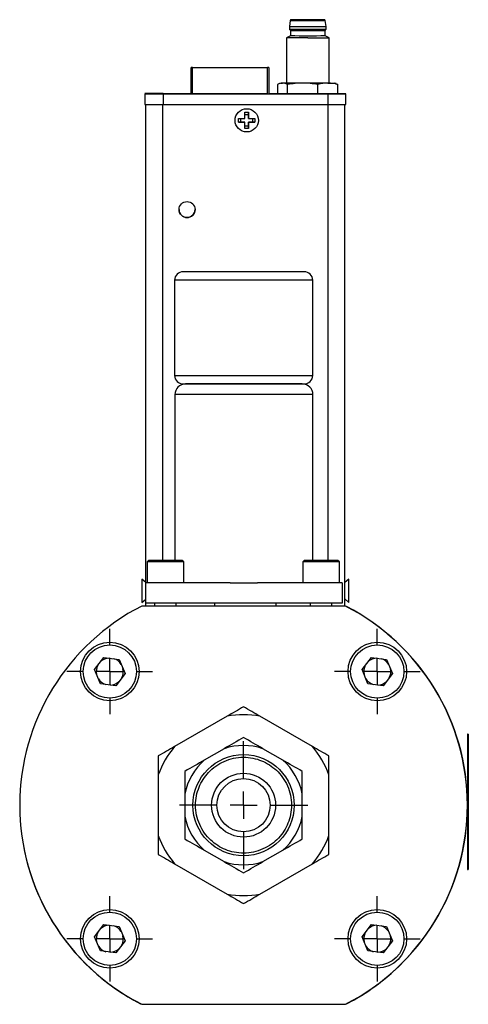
# Model space of a CAD drawing. Header units: inches. Extents: x 7 to 41.4, y 5.3 to 27.
# Tile 9 of 13: x 26.8 to 30.1, y 13.6 to 20.8. Entities that reach past the tile are written whole.
import ezdxf

# ---------------------------------------------------------------- set-up
doc = ezdxf.new("R2010")
doc.units = ezdxf.units.IN
doc.header["$LTSCALE"] = 4
doc.header["$MEASUREMENT"] = 0
doc.layers.add('1', color=7, linetype='Continuous')

# ---------------------------------------------------------------- blocks, each defined once
blk = doc.blocks.new('SW_CENTERMARKSYMBOL_13')
at = {"layer": '1', "color": 0}
for p, q in [((0, 0.2), (0, 0.2969)), ((0, 0), (0, 0.1)), ((-0.2, 0), (-0.2969, 0)), ((0, 0), (-0.1, 0)), ((0, 0), (0, -0.1)), ((0, 0), (0.1, 0)), ((0.2, 0), (0.2969, 0)), ((0, -0.2), (0, -0.2969))]:
    blk.add_line(p, q, dxfattribs=at)
blk = doc.blocks.new('SW_CENTERMARKSYMBOL_14')
at = {"layer": '1', "color": 0}
for p, q in [((0, 0.2), (0, 0.474)), ((0, 0), (0, 0.1)), ((-0.2, 0), (-0.474, 0)), ((0, 0), (-0.1, 0)), ((0, 0), (0, -0.1)), ((0, 0), (0.1, 0)), ((0.2, 0), (0.474, 0)), ((0, -0.2), (0, -0.474))]:
    blk.add_line(p, q, dxfattribs=at)
blk = doc.blocks.new('SW_CENTERMARKSYMBOL_15')
at = {"layer": '1', "color": 0}
for p, q in [((0, 0.2), (0, 0.3165)), ((0, 0), (0, 0.1)), ((-0.2, 0), (-0.3165, 0)), ((0, 0), (-0.1, 0)), ((0, 0), (0, -0.1)), ((0, 0), (0.1, 0)), ((0.2, 0), (0.3165, 0)), ((0, -0.2), (0, -0.3165))]:
    blk.add_line(p, q, dxfattribs=at)
blk = doc.blocks.new('SW_CENTERMARKSYMBOL_16')
at = {"layer": '1', "color": 0}
for p, q in [((0, 0.2), (0, 0.3165)), ((0, 0), (0, 0.1)), ((-0.2, 0), (-0.3165, 0)), ((0, 0), (-0.1, 0)), ((0, 0), (0, -0.1)), ((0, 0), (0.1, 0)), ((0.2, 0), (0.3165, 0)), ((0, -0.2), (0, -0.3165))]:
    blk.add_line(p, q, dxfattribs=at)
blk = doc.blocks.new('SW_CENTERMARKSYMBOL_17')
at = {"layer": '1', "color": 0}
for p, q in [((0, 0.2), (0, 0.3165)), ((0, 0), (0, 0.1)), ((-0.2, 0), (-0.3165, 0)), ((0, 0), (-0.1, 0)), ((0, 0), (0, -0.1)), ((0, 0), (0.1, 0)), ((0.2, 0), (0.3165, 0)), ((0, -0.2), (0, -0.3165))]:
    blk.add_line(p, q, dxfattribs=at)
blk = doc.blocks.new('SW_CENTERMARKSYMBOL_18')
at = {"layer": '1', "color": 0}
for p, q in [((0, 0.2), (0, 0.3165)), ((0, 0), (0, 0.1)), ((-0.2, 0), (-0.3165, 0)), ((0, 0), (-0.1, 0)), ((0, 0), (0, -0.1)), ((0, 0), (0.1, 0)), ((0.2, 0), (0.3165, 0)), ((0, -0.2), (0, -0.3165))]:
    blk.add_line(p, q, dxfattribs=at)
blk = doc.blocks.new('SW_CENTERMARKSYMBOL_19')
at = {"layer": '1', "color": 0}
for p, q in [((0, 0.2), (0, 0.2969)), ((0, 0), (0, 0.1)), ((-0.2, 0), (-0.2969, 0)), ((0, 0), (-0.1, 0)), ((0, 0), (0, -0.1)), ((0, 0), (0.1, 0)), ((0.2, 0), (0.2969, 0)), ((0, -0.2), (0, -0.2969))]:
    blk.add_line(p, q, dxfattribs=at)
blk = doc.blocks.new('SW_CENTERMARKSYMBOL_20')
at = {"layer": '1', "color": 0}
for p, q in [((0, 0.2), (0, 0.2969)), ((0, 0), (0, 0.1)), ((-0.2, 0), (-0.2969, 0)), ((0, 0), (-0.1, 0)), ((0, 0), (0, -0.1)), ((0, 0), (0.1, 0)), ((0.2, 0), (0.2969, 0)), ((0, -0.2), (0, -0.2969))]:
    blk.add_line(p, q, dxfattribs=at)
blk = doc.blocks.new('SW_CENTERMARKSYMBOL_21')
at = {"layer": '1', "color": 0}
for p, q in [((0, 0.2), (0, 0.2969)), ((0, 0), (0, 0.1)), ((-0.2, 0), (-0.2969, 0)), ((0, 0), (-0.1, 0)), ((0, 0), (0, -0.1)), ((0, 0), (0.1, 0)), ((0.2, 0), (0.2969, 0)), ((0, -0.2), (0, -0.2969))]:
    blk.add_line(p, q, dxfattribs=at)

msp = doc.modelspace()

# ---------------------------------------------------------------- linework, layer by layer
at = {"color": 7, "linetype": 'Continuous', "lineweight": 25}
for p, q in [((28.7965, 20.8346), (28.7894, 20.7924)), ((29.0611, 20.7924), (29.054, 20.8346)), ((28.7894, 20.7924), (28.7894, 20.7727)), ((28.7894, 20.7727), (28.7973, 20.7629)), ((28.7973, 20.7629), (28.7973, 20.7235)), ((29.0532, 20.7629), (29.0611, 20.7727)), ((29.0532, 20.7235), (29.0532, 20.7629)), ((29.0611, 20.7727), (29.0611, 20.7924)), ((28.7973, 20.7235), (28.7678, 20.7064)), ((28.7678, 20.7064), (28.7678, 20.3731)), ((28.9252, 20.7064), (29.0827, 20.7064)), ((29.0827, 20.7064), (29.0532, 20.7235)), ((29.0827, 20.3731), (29.0827, 20.7064)), ((28.064, 20.2942), (28.064, 20.4883)), ((28.074, 20.4883), (28.6271, 20.4883)), ((28.6371, 20.4883), (28.6371, 20.2942)), ((28.7021, 20.362), (28.7021, 20.2944)), ((28.7284, 20.3731), (28.7161, 20.3686)), ((28.7764, 20.2943), (28.7764, 20.362)), ((28.9996, 20.2943), (28.9996, 20.362)), ((29.1343, 20.3687), (29.1221, 20.3731)), ((29.1335, 20.3665), (29.1484, 20.362)), ((29.1484, 20.2943), (29.1484, 20.362)), ((27.7225, 20.2946), (27.7225, 20.2941)), ((27.7225, 20.2941), (27.7225, 20.2154)), ((27.8088, 20.2942), (27.8959, 20.2942)), ((27.8088, 20.2942), (27.8088, 20.2942)), ((27.8959, 20.2942), (27.8088, 20.2942)), ((27.8088, 20.2942), (27.8956, 20.2942)), ((27.8088, 20.2942), (27.8088, 20.2942)), ((27.8088, 20.2941), (27.8341, 20.2941)), ((27.8955, 20.2942), (27.8088, 20.2941)), ((27.8088, 20.2942), (27.8955, 20.2942)), ((27.8088, 20.2942), (27.8088, 20.2942)), ((27.8341, 20.2942), (27.8088, 20.2942)), ((27.8088, 20.2942), (27.8088, 20.2942)), ((27.8088, 20.2941), (27.8088, 20.2941)), ((27.809, 20.2941), (27.809, 20.2941)), ((27.8542, 20.2941), (27.809, 20.2941)), ((27.809, 20.2941), (27.8175, 20.2941)), ((27.8161, 20.2941), (27.8161, 20.2941)), ((27.8172, 20.2942), (27.8872, 20.2942)), ((27.8172, 20.2942), (27.8172, 20.2942)), ((27.8175, 20.2941), (27.8175, 20.2941)), ((27.824, 20.2941), (27.824, 20.2941)), ((27.8291, 20.2942), (27.8291, 20.2942)), ((27.8293, 20.2941), (27.8293, 20.2941)), ((27.8341, 20.2941), (27.8341, 20.2942)), ((27.8341, 20.2941), (27.8341, 20.2941)), ((27.8428, 20.2942), (27.8878, 20.2942)), ((27.8878, 20.2942), (27.8428, 20.2941)), ((27.8428, 20.2941), (27.8428, 20.2942)), ((27.8428, 20.2941), (27.8428, 20.2941)), ((27.8456, 20.2941), (27.8542, 20.2941)), ((27.8456, 20.2941), (27.8456, 20.2941)), ((27.8456, 20.2941), (27.8456, 20.2941)), ((27.8538, 20.2945), (27.9406, 20.2945)), ((27.8538, 20.2945), (27.8538, 20.2945)), ((27.8538, 20.2945), (27.8538, 20.2945)), ((27.9344, 20.2946), (27.854, 20.2946)), ((27.854, 20.2946), (27.9344, 20.2946)), ((27.854, 20.2946), (27.854, 20.2946)), ((27.9344, 20.2946), (27.854, 20.2946)), ((27.854, 20.2946), (27.9344, 20.2946)), ((27.854, 20.2946), (27.854, 20.2946)), ((27.9403, 20.2946), (27.854, 20.2946)), ((27.854, 20.2946), (27.9403, 20.2946)), ((27.854, 20.2946), (27.854, 20.2946)), ((27.8542, 20.2941), (27.8542, 20.2941)), ((28.064, 20.2946), (27.8563, 20.2946)), ((27.8563, 20.2941), (29.0729, 20.2941)), ((27.8563, 20.2941), (27.8563, 20.2154)), ((27.8603, 20.2965), (27.8603, 20.2946)), ((27.9322, 20.2945), (27.8622, 20.2945)), ((27.8622, 20.2945), (27.8622, 20.2945)), ((27.8675, 20.2946), (27.9403, 20.2946)), ((27.9403, 20.2946), (27.8675, 20.2946)), ((27.8675, 20.2946), (27.8675, 20.2946)), ((27.871, 20.2941), (27.8763, 20.2941)), ((27.871, 20.2941), (27.871, 20.2941)), ((27.874, 20.2945), (27.874, 20.2945)), ((27.8753, 20.2942), (27.8753, 20.2942)), ((27.8763, 20.2941), (27.8763, 20.2941)), ((27.8872, 20.2942), (27.8872, 20.2942)), ((27.8872, 20.2942), (27.8872, 20.2942)), ((27.8878, 20.2942), (27.8878, 20.2942)), ((27.8955, 20.2942), (27.8955, 20.2942)), ((27.8956, 20.2942), (27.8956, 20.2942)), ((27.8956, 20.2942), (27.8956, 20.2942)), ((27.8959, 20.2942), (27.8959, 20.2942)), ((27.8971, 20.2943), (27.8971, 20.2943)), ((27.9074, 20.2943), (27.8971, 20.2943)), ((27.8973, 20.2945), (27.9651, 20.2945)), ((27.8973, 20.2944), (27.8973, 20.2945)), ((27.9843, 20.2944), (27.8973, 20.2944)), ((27.9074, 20.2943), (27.9074, 20.2943)), ((27.9203, 20.2945), (27.9203, 20.2945)), ((27.9322, 20.2945), (27.9322, 20.2945)), ((27.9341, 20.2946), (27.9341, 20.2965)), ((27.9344, 20.2946), (27.9344, 20.2946)), ((27.9344, 20.2946), (27.9344, 20.2946)), ((27.9403, 20.2946), (27.9403, 20.2946)), ((27.9403, 20.2946), (27.9403, 20.2946)), ((27.9406, 20.2945), (27.9406, 20.2945)), ((27.9406, 20.2945), (27.9406, 20.2945)), ((27.9522, 20.2945), (27.9625, 20.2945)), ((27.9579, 20.2943), (27.9591, 20.2943)), ((27.9651, 20.2944), (27.9651, 20.2945)), ((27.968, 20.2942), (27.968, 20.2941)), ((27.9753, 20.2942), (27.9753, 20.2963)), ((27.9843, 20.2945), (27.9843, 20.2944)), ((28.0431, 20.2942), (28.0431, 20.2945)), ((28.0431, 20.2942), (28.0431, 20.2942)), ((28.166, 20.2941), (28.166, 20.2942)), ((28.181, 20.2942), (28.181, 20.2942)), ((28.6299, 20.2942), (28.2123, 20.2942)), ((28.7021, 20.2946), (28.6371, 20.2946)), ((28.6611, 20.2945), (28.6611, 20.2942)), ((28.7764, 20.2943), (28.7021, 20.2944)), ((28.9996, 20.2943), (28.7764, 20.2943)), ((29.1484, 20.2943), (28.9996, 20.2943)), ((29.0729, 20.2941), (29.0729, 20.2154)), ((29.2067, 20.2941), (29.2067, 20.2946)), ((29.2067, 20.2154), (29.2067, 20.2941)), ((27.7301, 16.6783), (27.7301, 20.2154)), ((27.8551, 20.2154), (29.0741, 20.2154)), ((27.8563, 20.2154), (29.0729, 20.2154)), ((29.1991, 16.506), (29.1991, 20.2154)), ((28.4145, 20.1108), (28.461, 20.1108)), ((28.4145, 20.0838), (28.4145, 20.1108)), ((28.4318, 20.0838), (28.4318, 20.1108)), ((28.461, 20.1573), (28.488, 20.1572)), ((28.461, 20.1108), (28.461, 20.1573)), ((28.461, 20.1399), (28.488, 20.1399)), ((28.488, 20.1572), (28.488, 20.1107)), ((28.488, 20.1399), (28.488, 20.1572)), ((28.488, 20.1108), (28.488, 20.1399)), ((28.488, 20.1108), (28.488, 20.1107)), ((28.488, 20.1107), (28.5345, 20.1107)), ((28.5171, 20.1107), (28.5171, 20.0837)), ((28.5345, 20.1107), (28.5345, 20.0837)), ((28.461, 20.0838), (28.4145, 20.0838)), ((28.4145, 20.0838), (28.4318, 20.0838)), ((28.4318, 20.0838), (28.461, 20.0838)), ((28.4609, 20.0373), (28.461, 20.0838)), ((28.4879, 20.0546), (28.4609, 20.0546)), ((28.4879, 20.0372), (28.4609, 20.0373)), ((28.461, 20.0838), (28.461, 20.0838)), ((28.4879, 20.0546), (28.488, 20.0838)), ((28.488, 20.0837), (28.4879, 20.0372)), ((28.4879, 20.0372), (28.4879, 20.0546)), ((28.488, 20.0838), (28.5171, 20.0837)), ((28.488, 20.0838), (28.488, 20.0837)), ((28.5345, 20.0837), (28.488, 20.0837)), ((28.5171, 20.0837), (28.5345, 20.0837)), ((28.8997, 18.9783), (28.0047, 18.9783)), ((27.9422, 18.9158), (27.9422, 18.2108)), ((28.9622, 18.2108), (28.9622, 18.9158)), ((28.0047, 18.1483), (28.8997, 18.1483)), ((27.9438, 18.0695), (27.9438, 16.8423)), ((28.9638, 16.8423), (28.9638, 18.0695)), ((27.7488, 16.8423), (27.7388, 16.8323)), ((27.7388, 16.8323), (27.7388, 16.6783)), ((27.8738, 16.8323), (27.7388, 16.8323)), ((27.8738, 16.8423), (27.7488, 16.8423)), ((27.9988, 16.8423), (27.8738, 16.8423)), ((28.0088, 16.8323), (27.8738, 16.8323)), ((28.0088, 16.8323), (27.9988, 16.8423)), ((28.0088, 16.6783), (28.0088, 16.8323)), ((28.8988, 16.8423), (28.8888, 16.8323)), ((28.8888, 16.8323), (28.8888, 16.6783)), ((29.0238, 16.8323), (28.8888, 16.8323)), ((29.0238, 16.8423), (28.8988, 16.8423)), ((29.1488, 16.8423), (29.0238, 16.8423)), ((29.1588, 16.8323), (29.0238, 16.8323)), ((29.1588, 16.8323), (29.1488, 16.8423)), ((29.1588, 16.6783), (29.1588, 16.8323)), ((27.7301, 16.6796), (27.7001, 16.7051)), ((27.7001, 16.7051), (27.7001, 16.5471)), ((27.7288, 16.5283), (27.7288, 16.6783)), ((28.3533, 16.6783), (27.7288, 16.6783)), ((28.3533, 16.6783), (28.5543, 16.6783)), ((29.1788, 16.6783), (28.5543, 16.6783)), ((29.1788, 16.6783), (29.1788, 16.5283)), ((29.2291, 16.7053), (29.1991, 16.6799)), ((29.2291, 16.7051), (29.1991, 16.6796)), ((29.2291, 16.7051), (29.2291, 16.7053)), ((29.2291, 16.5331), (29.2291, 16.7051)), ((27.7001, 16.5331), (27.7288, 16.5574)), ((27.7001, 16.5471), (27.7001, 16.5331)), ((29.1788, 16.5283), (27.7288, 16.5283)), ((27.7301, 16.506), (27.7301, 16.5283)), ((27.7943, 16.5283), (27.7943, 16.506)), ((27.9532, 16.506), (27.9532, 16.5283)), ((28.2396, 16.506), (28.2396, 16.5283)), ((28.6896, 16.5283), (28.6896, 16.506)), ((28.9443, 16.5283), (28.9443, 16.506)), ((29.1032, 16.506), (29.1032, 16.5283)), ((29.1991, 16.5585), (29.2291, 16.5331)), ((29.2035, 16.506), (27.6987, 16.506)), ((29.2123, 16.502), (29.2112, 16.502)), ((27.3505, 16.0365), (27.4197, 16.1266)), ((27.4197, 16.1266), (27.5324, 16.1116)), ((27.5324, 16.1116), (27.5758, 16.0066)), ((29.3265, 16.0365), (29.3957, 16.1266)), ((29.3957, 16.1266), (29.5084, 16.1116)), ((29.5084, 16.1116), (29.5518, 16.0066)), ((27.3939, 15.9314), (27.3505, 16.0365)), ((29.3699, 15.9314), (29.3265, 16.0365)), ((27.5758, 16.0066), (27.5065, 15.9165)), ((29.5518, 16.0066), (29.4825, 15.9165)), ((27.5065, 15.9165), (27.3939, 15.9314)), ((29.4825, 15.9165), (29.3699, 15.9314)), ((28.3302, 15.6911), (27.9421, 15.467)), ((28.9602, 15.467), (28.572, 15.6911)), ((30.106, 15.5585), (30.106, 14.5585)), ((30.111, 15.5585), (30.106, 15.5585)), ((30.111, 15.5585), (30.111, 14.5585)), ((28.308, 15.451), (28.1611, 15.3662)), ((28.7411, 15.3662), (28.5942, 15.451)), ((30.111, 15.4727), (30.1114, 15.4727)), ((30.1114, 15.4727), (30.1114, 15.3288)), ((30.1114, 15.3288), (30.111, 15.3288)), ((27.8212, 15.2576), (27.8212, 14.8094)), ((29.081, 14.8094), (29.081, 15.2576)), ((28.018, 15.1183), (28.018, 14.9487)), ((28.8842, 14.9487), (28.8842, 15.1183)), ((30.1114, 15.0858), (30.111, 15.0858)), ((30.1114, 14.9435), (30.1114, 15.0858)), ((30.111, 14.9435), (30.1114, 14.9435)), ((30.1114, 14.9435), (30.1114, 14.8012)), ((30.1114, 14.8012), (30.111, 14.8012)), ((28.1611, 14.7009), (28.308, 14.6161)), ((28.5942, 14.6161), (28.7411, 14.7009)), ((27.9421, 14.6001), (28.3302, 14.376)), ((28.572, 14.376), (28.9602, 14.6001)), ((30.106, 14.5585), (30.111, 14.5585)), ((27.3505, 14.0605), (27.4197, 14.1506)), ((27.4197, 14.1506), (27.5324, 14.1356)), ((27.5324, 14.1356), (27.5758, 14.0306)), ((29.3265, 14.0605), (29.3957, 14.1506)), ((29.3957, 14.1506), (29.5084, 14.1356)), ((29.5084, 14.1356), (29.5518, 14.0306)), ((27.3939, 13.9554), (27.3505, 14.0605)), ((29.3699, 13.9554), (29.3265, 14.0605)), ((27.5758, 14.0306), (27.5065, 13.9405)), ((29.5518, 14.0306), (29.4825, 13.9405)), ((27.5065, 13.9405), (27.3939, 13.9554)), ((29.4825, 13.9405), (29.3699, 13.9554)), ((27.6911, 13.564), (27.6931, 13.564)), ((27.6987, 13.5611), (29.2035, 13.5611)), ((29.2091, 13.564), (29.2112, 13.564)), ((29.2112, 13.565), (29.2123, 13.565))]:
    msp.add_line(p, q, dxfattribs=at)
at = {"color": 8, "linetype": 'Continuous', "lineweight": 25}
for p, q in [((28.074, 20.2942), (28.074, 20.4883)), ((28.6271, 20.2942), (28.6271, 20.4883)), ((27.873, 20.2946), (27.873, 20.2946)), ((28.0237, 20.2942), (28.0237, 20.2942)), ((27.8551, 16.8423), (27.8551, 20.2154)), ((29.0741, 20.2154), (29.0741, 16.8423)), ((28.9622, 18.9158), (27.9422, 18.9158)), ((27.9422, 18.2108), (28.9622, 18.2108)), ((28.9638, 18.0695), (27.9438, 18.0695))]:
    msp.add_line(p, q, dxfattribs=at)
at = {"color": 7, "linetype": 'Continuous', "lineweight": 25, "flags": 128}
for points in [[(28.9252, 20.8416), (28.8916, 20.8416), (28.8607, 20.8416), (28.835, 20.8416), (28.8166, 20.8416), (28.807, 20.8416), (28.807, 20.8416), (28.8166, 20.8416), (28.835, 20.8416), (28.8607, 20.8416), (28.8916, 20.8416), (28.9252, 20.8416), (28.9589, 20.8416), (28.9898, 20.8416), (29.0155, 20.8416), (29.0339, 20.8416), (29.0435, 20.8416), (29.0435, 20.8416), (29.0339, 20.8416), (29.0155, 20.8416), (28.9898, 20.8416), (28.9589, 20.8416), (28.9252, 20.8416)], [(28.9252, 20.7064), (28.8876, 20.7064), (28.8521, 20.7064), (28.8208, 20.7064), (28.7956, 20.7064), (28.778, 20.7064), (28.7689, 20.7064), (28.7678, 20.7064)], [(28.074, 20.4883), (28.0721, 20.4883), (28.0702, 20.4883), (28.0685, 20.4883), (28.067, 20.4883), (28.0657, 20.4883), (28.0648, 20.4883), (28.0642, 20.4883), (28.064, 20.4883)], [(28.6371, 20.4883), (28.6369, 20.4883), (28.6363, 20.4883), (28.6354, 20.4883), (28.6341, 20.4883), (28.6326, 20.4883), (28.6309, 20.4883), (28.629, 20.4883), (28.6271, 20.4883)], [(28.888, 20.373), (28.8631, 20.373), (28.8392, 20.3731), (28.8168, 20.3731), (28.7963, 20.3731), (28.778, 20.3731), (28.7622, 20.3731), (28.7492, 20.3731), (28.7392, 20.3731)], [(29.074, 20.3731), (29.0559, 20.3731), (29.0356, 20.3731), (29.0133, 20.3731), (28.9896, 20.373), (28.9648, 20.373), (28.9393, 20.373), (28.9135, 20.373), (28.888, 20.373)], [(27.8175, 20.2941), (27.8126, 20.2941), (27.809, 20.2941), (27.8072, 20.2941), (27.8073, 20.2941), (27.8092, 20.2941), (27.8128, 20.2941), (27.8179, 20.2941), (27.824, 20.2941)], [(27.8284, 20.2941), (27.8234, 20.2941), (27.8194, 20.2941), (27.8169, 20.2941), (27.8161, 20.2941), (27.8172, 20.2941), (27.82, 20.2941), (27.8242, 20.2941), (27.8293, 20.2941)], [(27.8767, 20.2942), (27.8707, 20.2942), (27.8645, 20.2942), (27.8584, 20.2942), (27.8522, 20.2942), (27.846, 20.2942), (27.8398, 20.2942), (27.8337, 20.2942), (27.8276, 20.2942)], [(27.8766, 20.2941), (27.8707, 20.2941), (27.8647, 20.2941), (27.8586, 20.2941), (27.8525, 20.2941), (27.8464, 20.2941), (27.8403, 20.2941), (27.8343, 20.2941), (27.8284, 20.2941)], [(27.8753, 20.2942), (27.8696, 20.2942), (27.8638, 20.2942), (27.858, 20.2942), (27.8522, 20.2942), (27.8464, 20.2942), (27.8406, 20.2942), (27.8348, 20.2942), (27.8291, 20.2942)], [(27.8293, 20.2941), (27.8313, 20.2941), (27.8333, 20.2941), (27.8353, 20.2941), (27.8374, 20.2941), (27.8394, 20.2941), (27.8415, 20.2941), (27.8435, 20.2941), (27.8456, 20.2941)], [(27.8726, 20.2946), (27.8643, 20.2946), (27.8575, 20.2946), (27.8531, 20.2946), (27.8516, 20.2946), (27.8531, 20.2946), (27.8575, 20.2946), (27.8603, 20.2946)], [(27.8859, 20.2941), (27.8841, 20.2941), (27.8823, 20.2941), (27.8805, 20.2941), (27.8786, 20.2941), (27.8767, 20.2941), (27.8748, 20.2941), (27.8729, 20.2941), (27.871, 20.2941)], [(27.8726, 20.2946), (27.8787, 20.2946), (27.8848, 20.2946), (27.891, 20.2946), (27.8972, 20.2946), (27.9034, 20.2946), (27.9095, 20.2946), (27.9157, 20.2946), (27.9217, 20.2946)], [(27.9217, 20.2946), (27.9157, 20.2946), (27.9095, 20.2946), (27.9034, 20.2946), (27.8972, 20.2946), (27.891, 20.2946), (27.8848, 20.2946), (27.8787, 20.2946), (27.8726, 20.2946)], [(27.9217, 20.2945), (27.9157, 20.2945), (27.9095, 20.2945), (27.9034, 20.2945), (27.8972, 20.2945), (27.891, 20.2945), (27.8848, 20.2945), (27.8787, 20.2945), (27.8726, 20.2945)], [(27.9203, 20.2945), (27.9146, 20.2945), (27.9088, 20.2945), (27.903, 20.2945), (27.8972, 20.2945), (27.8914, 20.2945), (27.8856, 20.2945), (27.8798, 20.2945), (27.874, 20.2945)], [(27.8763, 20.2941), (27.8814, 20.2941), (27.8857, 20.2941), (27.8885, 20.2941), (27.8895, 20.2941), (27.8886, 20.2941), (27.8859, 20.2941), (27.8818, 20.2941), (27.8766, 20.2941)], [(27.9341, 20.2946), (27.9369, 20.2946), (27.9413, 20.2946), (27.9428, 20.2946), (27.9413, 20.2946), (27.9369, 20.2946), (27.9301, 20.2946), (27.9217, 20.2946)], [(28.181, 20.2942), (28.1763, 20.2941), (28.1626, 20.2941), (28.141, 20.2941), (28.1133, 20.2941), (28.0818, 20.2941), (28.049, 20.2941), (28.0178, 20.2941), (27.9906, 20.2941), (27.9697, 20.2941), (27.9568, 20.2941), (27.9531, 20.2942), (27.9587, 20.2942), (27.9733, 20.2942), (27.9956, 20.2942), (28.0237, 20.2942)], [(28.0291, 20.2942), (28.0027, 20.2942), (27.9826, 20.2942), (27.9707, 20.2942), (27.9683, 20.2942), (27.9756, 20.2941), (27.9918, 20.2941), (28.0153, 20.2941), (28.0439, 20.2941), (28.0748, 20.2941), (28.1049, 20.2941), (28.1313, 20.2941), (28.1515, 20.2941), (28.1633, 20.2941), (28.1657, 20.2942), (28.1585, 20.2942), (28.1423, 20.2942), (28.1187, 20.2942), (28.0901, 20.2942), (28.0592, 20.2942), (28.0291, 20.2942)], [(28.0348, 20.2942), (28.0618, 20.2942), (28.0893, 20.2942), (28.1144, 20.2942), (28.1343, 20.2942), (28.147, 20.2942), (28.151, 20.2942), (28.1459, 20.2941), (28.1322, 20.2941), (28.1115, 20.2941), (28.086, 20.2941), (28.0584, 20.2941), (28.0317, 20.2941), (28.0089, 20.2941), (27.9923, 20.2941), (27.9839, 20.2942), (27.9845, 20.2942), (27.994, 20.2942), (28.0114, 20.2942), (28.0348, 20.2942)], [(28.0296, 20.2945), (28.0138, 20.2945), (28.0035, 20.2946), (27.9997, 20.2946), (28.0028, 20.2946), (28.0125, 20.2946), (28.0278, 20.2946), (28.0471, 20.2946), (28.064, 20.2946)]]:
    msp.add_lwpolyline(points, dxfattribs=at)
at = {"color": 7, "linetype": 'Continuous', "lineweight": 25}
for centre, radius in [((28.4745, 20.0973), 0.086), ((28.0336, 19.4378), 0.0591), ((27.4628, 16.0218), 0.2165), ((29.4394, 16.0218), 0.2165), ((27.4631, 16.0215), 0.1969), ((29.4391, 16.0215), 0.1969), ((28.4511, 15.0335), 0.374), ((28.4511, 15.0335), 0.2362), ((28.4511, 15.0335), 0.1969), ((27.4628, 14.0453), 0.2165), ((27.4631, 14.0455), 0.1969), ((29.4394, 14.0453), 0.2165), ((29.4391, 14.0455), 0.1969)]:
    msp.add_circle(centre, radius, dxfattribs=at)
for centre, radius, start, end in [((28.8043, 20.8337), 0.00787, 89.99997, 173.4802), ((28.9252, 216.1281), 195.2935, 269.962226, 270.037773), ((29.0462, 20.8337), 0.00787, 6.5198, 90), ((28.8913, 151.7682), 130.9759, 269.955437, 270.014854), ((28.9252, 231.5751), 210.8024, 269.963082, 270.036918), ((28.8919, 138.8081), 118.0453, 269.954096, 270.016201), ((28.9592, 151.7682), 130.9759, 269.985146, 270.044563), ((28.9586, 138.8081), 118.0453, 269.983799, 270.045904), ((28.9253, 214.7542), 194.0307, 269.962213, 270.03778), ((28.7371, 22.4879), 2.1148, 269.76488, 270.05799), ((29.0818, 43.6711), 23.298, 269.98072, 270.099), ((27.8229, -108.783), 129.0777, 89.985146, 90.044563), ((27.8229, 149.3718), 129.0777, 269.955437, 270.014854), ((27.8232, 34.4909), 14.1968, 269.94191, 270.01799), ((27.8682, 34.4913), 14.1968, 269.94191, 270.01799), ((27.8812, 34.4909), 14.1968, 269.98201, 270.05809), ((27.9262, 34.4913), 14.1968, 269.98201, 270.05809), ((28.0274, 35.798), 15.5038, 269.98633, 270.05797), ((28.0318, 11.0479), 9.2467, 89.92979, 90.01374), ((28.2045, -9.8379), 30.132, 89.98515, 90.04456), ((28.6377, 50.4281), 30.1339, 269.98515, 270.04456), ((28.6431, 1.8715), 18.423, 89.9438, 90.01867), ((29.1063, 149.3718), 129.0777, 269.985146, 270.044563), ((29.1558, -24.0967), 44.3913, 89.93422, 90.00948), ((27.8229, 149.293), 129.0777, 269.955437, 270.014854), ((27.8239, 140.7511), 120.5357, 269.955437, 270.014854), ((29.1063, 149.293), 129.0777, 269.985146, 270.044563), ((29.1054, 140.7511), 120.5357, 269.985146, 270.044563), ((28.0336, 19.4378), 0.0591, 180, 270), ((28.0336, 19.4378), 0.0591, 270, 360), ((28.0047, 18.9158), 0.0625, 90, 180), ((28.8997, 18.9158), 0.0625, 0, 90), ((28.0047, 18.2108), 0.0625, 180, 270), ((28.8997, 18.2108), 0.0625, 270, 0), ((28.0225, 18.0695), 0.0787, 90, 180), ((28.885, 18.0695), 0.0787, 0, 90), ((28.4511, 15.0335), 1.6535, 117.06685, 242.93315), ((28.4511, 15.0335), 1.6535, 297.06685, 62.93315), ((28.4522, 15.0335), 1.6535, 297.36514, 62.63486), ((27.4631, 16.0215), 0.0999, 92.35246, 132.5441), ((27.4631, 16.0215), 0.0999, 32.35246, 72.5441), ((29.4391, 16.0215), 0.0999, 92.35246, 132.5441), ((29.4391, 16.0215), 0.0999, 32.35246, 72.5441), ((27.4631, 16.0215), 0.0999, 152.35246, 192.5441), ((27.4631, 16.0215), 0.0999, 332.35246, 12.5441), ((29.4391, 16.0215), 0.0999, 152.35246, 192.5441), ((29.4391, 16.0215), 0.0999, 332.35246, 12.5441), ((27.4631, 16.0215), 0.0999, 212.35246, 252.5441), ((27.4631, 16.0215), 0.0999, 272.35246, 312.5441), ((29.4391, 16.0215), 0.0999, 212.35246, 252.5441), ((29.4391, 16.0215), 0.0999, 272.35246, 312.5441), ((28.4511, 15.0335), 0.6686, 79.58376, 100.41624), ((28.4511, 15.0335), 0.6686, 139.58376, 160.41624), ((28.4511, 15.0335), 0.4413, 71.07866, 108.92133), ((28.4511, 15.0335), 0.6686, 19.58376, 40.41624), ((28.4511, 15.0335), 0.4413, 131.07866, 168.92133), ((28.4511, 15.0335), 0.4413, 11.07866, 48.92133), ((28.4511, 15.0325), 1.6535, 179.98142, 242.63486), ((28.4511, 15.0335), 0.4413, 191.07866, 228.92133), ((28.4511, 15.0335), 0.4413, 311.07866, 348.92133), ((28.4511, 15.0335), 0.6686, 199.58376, 220.41624), ((28.4511, 15.0335), 0.6686, 319.58376, 340.41624), ((28.4511, 15.0335), 0.4413, 251.07866, 288.92133), ((28.4511, 15.0335), 0.6686, 259.58376, 280.41624), ((27.4631, 14.0455), 0.0999, 92.35246, 132.5441), ((27.4631, 14.0455), 0.0999, 32.35246, 72.5441), ((29.4391, 14.0455), 0.0999, 92.35246, 132.5441), ((29.4391, 14.0455), 0.0999, 32.35246, 72.5441), ((27.4631, 14.0455), 0.0999, 152.35246, 192.5441), ((27.4631, 14.0455), 0.0999, 332.35246, 12.5441), ((29.4391, 14.0455), 0.0999, 152.35246, 192.5441), ((29.4391, 14.0455), 0.0999, 332.35246, 12.5441), ((27.4631, 14.0455), 0.0999, 212.35246, 252.5441), ((29.4391, 14.0455), 0.0999, 212.35246, 252.5441), ((27.4631, 14.0455), 0.0999, 272.35246, 312.5441), ((29.4391, 14.0455), 0.0999, 272.35246, 312.5441), ((28.4511, 15.0325), 1.6535, 297.36514, 315.02622)]:
    msp.add_arc(centre, radius, start, end, dxfattribs=at)
for points in [[(28.9252, 20.8416), (28.8585, 20.8416), (28.8043, 20.8416), (28.8043, 20.8416)], [(28.7392, 20.3731), (28.7267, 20.3731), (28.7143, 20.3689), (28.7021, 20.362)], [(28.7764, 20.362), (28.7641, 20.3688), (28.7517, 20.3731), (28.7392, 20.3731)], [(28.888, 20.373), (28.8504, 20.373), (28.8133, 20.3688), (28.7764, 20.362)], [(28.9996, 20.362), (28.9627, 20.3688), (28.9255, 20.373), (28.888, 20.373)], [(29.074, 20.3731), (29.0489, 20.3731), (29.0242, 20.3688), (28.9996, 20.362)], [(29.1484, 20.362), (29.1238, 20.3688), (29.099, 20.3731), (29.074, 20.3731)], [(27.9074, 20.2943), (27.9093, 20.2943), (27.9112, 20.2943), (27.9131, 20.2943)], [(28.4511, 15.7609), (28.4109, 15.7377), (28.3706, 15.7144), (28.3302, 15.6911)], [(28.572, 15.6911), (28.5316, 15.7144), (28.4913, 15.7377), (28.4511, 15.7609)], [(28.4511, 15.5336), (28.4036, 15.5062), (28.3559, 15.4786), (28.308, 15.451)], [(28.5942, 15.451), (28.5463, 15.4786), (28.4986, 15.5062), (28.4511, 15.5336)], [(27.9421, 15.467), (27.9017, 15.4437), (27.8614, 15.4204), (27.8212, 15.3972)], [(29.081, 15.3972), (29.0408, 15.4204), (29.0006, 15.4437), (28.9602, 15.467)], [(27.8212, 15.3972), (27.8212, 15.3508), (27.8212, 15.3043), (27.8212, 15.2576)], [(28.1611, 15.3662), (28.1132, 15.3385), (28.0656, 15.311), (28.018, 15.2836)], [(28.8842, 15.2836), (28.8367, 15.311), (28.789, 15.3385), (28.7411, 15.3662)], [(29.081, 15.2576), (29.081, 15.3043), (29.081, 15.3508), (29.081, 15.3972)], [(28.018, 15.2836), (28.018, 15.2287), (28.018, 15.1736), (28.018, 15.1183)], [(28.8842, 15.1183), (28.8842, 15.1736), (28.8842, 15.2287), (28.8842, 15.2836)], [(28.018, 14.9487), (28.018, 14.8934), (28.018, 14.8384), (28.018, 14.7835)], [(28.8842, 14.7835), (28.8842, 14.8384), (28.8842, 14.8934), (28.8842, 14.9487)], [(27.8212, 14.8094), (27.8212, 14.7628), (27.8212, 14.7163), (27.8212, 14.6698)], [(28.018, 14.7835), (28.0656, 14.7561), (28.1132, 14.7285), (28.1611, 14.7009)], [(28.7411, 14.7009), (28.789, 14.7285), (28.8367, 14.7561), (28.8842, 14.7835)], [(29.081, 14.6698), (29.081, 14.7163), (29.081, 14.7628), (29.081, 14.8094)], [(27.8212, 14.6698), (27.8614, 14.6466), (27.9017, 14.6234), (27.9421, 14.6001)], [(28.9602, 14.6001), (29.0006, 14.6234), (29.0408, 14.6466), (29.081, 14.6698)], [(28.308, 14.6161), (28.3559, 14.5884), (28.4036, 14.5609), (28.4511, 14.5335)], [(28.4511, 14.5335), (28.4986, 14.5609), (28.5463, 14.5884), (28.5942, 14.6161)], [(28.3302, 14.376), (28.3706, 14.3526), (28.4109, 14.3294), (28.4511, 14.3062)], [(28.4511, 14.3062), (28.4913, 14.3294), (28.5316, 14.3526), (28.572, 14.376)]]:
    msp.add_open_spline(points, degree=3, dxfattribs=at)
for points, knots in [([(28.9252, 20.8416), (28.992, 20.8416), (29.0462, 20.8416), (29.0462, 20.8416), (28.992, 20.8416), (28.9252, 20.8416)], [0, 0, 0, 0, 0.5, 0.5, 1, 1, 1, 1]), ([(27.8172, 20.2942), (27.8172, 20.2942), (27.8172, 20.2942), (27.8172, 20.2942), (27.8172, 20.2942), (27.8173, 20.2942), (27.8181, 20.2942), (27.8196, 20.2942), (27.8238, 20.2942), (27.8264, 20.2942), (27.8291, 20.2942)], [0, 0, 0, 0, 0.25, 0.375, 0.375, 0.5, 0.5, 0.75, 0.75, 1, 1, 1, 1]), ([(27.824, 20.2941), (27.833, 20.2941), (27.8424, 20.2941), (27.8567, 20.2941), (27.8614, 20.2941), (27.8684, 20.2941), (27.8707, 20.2941), (27.8754, 20.2941), (27.8776, 20.2941), (27.8844, 20.2941), (27.8888, 20.2941), (27.8936, 20.2941), (27.8949, 20.2941), (27.8968, 20.2941), (27.8974, 20.2941), (27.8982, 20.2941), (27.8975, 20.2941), (27.8933, 20.2941), (27.8898, 20.2941), (27.8859, 20.2941)], [0, 0, 0, 0, 0.25, 0.25, 0.375, 0.375, 0.4375, 0.4375, 0.5, 0.5, 0.625, 0.625, 0.6875, 0.6875, 0.75, 0.75, 0.875, 0.875, 1, 1, 1, 1]), ([(27.9214, 20.2946), (27.907, 20.2946), (27.8919, 20.2946), (27.8756, 20.2946), (27.8738, 20.2946), (27.8702, 20.2946), (27.8683, 20.2946), (27.865, 20.2946), (27.8636, 20.2946), (27.8614, 20.2946), (27.8608, 20.2946), (27.8602, 20.2946), (27.8603, 20.2946), (27.8611, 20.2946), (27.8619, 20.2946), (27.8643, 20.2946), (27.8659, 20.2946), (27.8693, 20.2946), (27.8712, 20.2946), (27.873, 20.2946)], [0, 0, 0, 0, 0.5, 0.5, 0.5625, 0.5625, 0.625, 0.625, 0.6875, 0.6875, 0.75, 0.75, 0.8125, 0.8125, 0.875, 0.875, 0.9375, 0.9375, 1, 1, 1, 1]), ([(27.874, 20.2945), (27.8714, 20.2945), (27.8687, 20.2945), (27.8646, 20.2945), (27.8631, 20.2945), (27.8623, 20.2945), (27.8622, 20.2945), (27.8622, 20.2945), (27.8622, 20.2945), (27.8622, 20.2945), (27.8622, 20.2945)], [0, 0, 0, 0, 0.25, 0.25, 0.5, 0.5, 0.625, 0.625, 0.75, 1, 1, 1, 1]), ([(27.873, 20.2946), (27.8874, 20.2946), (27.9024, 20.2946), (27.9188, 20.2946), (27.9206, 20.2946), (27.9242, 20.2946), (27.9261, 20.2946), (27.9294, 20.2946), (27.9308, 20.2946), (27.9329, 20.2946), (27.9336, 20.2946), (27.9342, 20.2946), (27.9341, 20.2946), (27.9333, 20.2946), (27.9324, 20.2946), (27.9301, 20.2946), (27.9285, 20.2946), (27.9251, 20.2946), (27.9232, 20.2946), (27.9214, 20.2946)], [0, 0, 0, 0, 0.5, 0.5, 0.5625, 0.5625, 0.625, 0.625, 0.6875, 0.6875, 0.75, 0.75, 0.8125, 0.8125, 0.875, 0.875, 0.9375, 0.9375, 1, 1, 1, 1]), ([(27.887, 20.2942), (27.8871, 20.2942), (27.8871, 20.2942), (27.8859, 20.2942), (27.8833, 20.2942), (27.8797, 20.2942), (27.8767, 20.2942), (27.8753, 20.2942)], [0, 0, 0, 0, 0.117181, 0.336527, 0.563216, 0.787441, 1, 1, 1, 1]), ([(27.9579, 20.2943), (27.9629, 20.2943), (27.9668, 20.2943), (27.9728, 20.2943), (27.9746, 20.2943), (27.9754, 20.2943), (27.9754, 20.2943), (27.9746, 20.2943), (27.9739, 20.2943), (27.9718, 20.2943), (27.9704, 20.2943), (27.9674, 20.2943), (27.9657, 20.2943), (27.9603, 20.2943), (27.9561, 20.2943), (27.9495, 20.2943), (27.9474, 20.2943), (27.9423, 20.2943), (27.9379, 20.2943), (27.9325, 20.2943), (27.9288, 20.2943), (27.9268, 20.2943), (27.9215, 20.2943), (27.9183, 20.2943), (27.9124, 20.2943), (27.9094, 20.2943), (27.9034, 20.2943), (27.9004, 20.2943), (27.8971, 20.2943)], [0, 0, 0, 0, 0.125, 0.125, 0.25, 0.25, 0.3125, 0.3125, 0.375, 0.375, 0.4375, 0.4375, 0.5, 0.5, 0.625, 0.625, 0.6875, 0.6875, 0.75, 0.78125, 0.78125, 0.8125, 0.8125, 0.875, 0.875, 0.9375, 0.9375, 1, 1, 1, 1]), ([(27.9131, 20.2943), (27.9148, 20.2943), (27.9178, 20.2943), (27.9231, 20.2943), (27.9243, 20.2943), (27.9266, 20.2943), (27.9299, 20.2943), (27.9327, 20.2943), (27.9379, 20.2943), (27.9405, 20.2943), (27.9457, 20.2943), (27.9482, 20.2943), (27.9531, 20.2943), (27.9555, 20.2943), (27.9605, 20.2943), (27.9631, 20.2943), (27.97, 20.2943), (27.974, 20.2943), (27.9808, 20.2943), (27.9829, 20.2943), (27.9841, 20.2943), (27.9842, 20.2943), (27.9838, 20.2943), (27.9833, 20.2943), (27.9809, 20.2943), (27.978, 20.2943), (27.9702, 20.2943), (27.9652, 20.2943), (27.9591, 20.2943)], [0, 0, 0, 0, 0.0625, 0.0625, 0.078125, 0.078125, 0.09375, 0.125, 0.125, 0.1875, 0.1875, 0.25, 0.25, 0.3125, 0.3125, 0.375, 0.375, 0.5, 0.5, 0.625, 0.625, 0.6875, 0.6875, 0.75, 0.75, 0.875, 0.875, 1, 1, 1, 1]), ([(27.9322, 20.2945), (27.9322, 20.2945), (27.9322, 20.2945), (27.9322, 20.2945), (27.9322, 20.2945), (27.9322, 20.2945), (27.9316, 20.2945), (27.9302, 20.2945), (27.926, 20.2945), (27.9231, 20.2945), (27.9203, 20.2945)], [0, 0, 0, 0, 0.25, 0.375, 0.375, 0.5, 0.5, 0.75, 0.75, 1, 1, 1, 1]), ([(27.9522, 20.2945), (27.9535, 20.2945), (27.9553, 20.2945), (27.9602, 20.2945), (27.9626, 20.2945), (27.9651, 20.2945)], [0, 0, 0, 0, 0.5, 0.5, 1, 1, 1, 1]), ([(27.9843, 20.2945), (27.9805, 20.2945), (27.9767, 20.2945), (27.9687, 20.2945), (27.9653, 20.2945), (27.9625, 20.2945)], [0, 0, 0, 0, 0.5, 0.5, 1, 1, 1, 1]), ([(28.8832, 18.1483), (28.8836, 18.1483), (28.8845, 18.1483), (28.8689, 18.1483), (28.8364, 18.1483), (28.7865, 18.1483), (28.7227, 18.1483), (28.6492, 18.1483), (28.5711, 18.1483), (28.4916, 18.1483), (28.4108, 18.1483), (28.3287, 18.1483), (28.2482, 18.1483), (28.1746, 18.1483), (28.1128, 18.1483), (28.066, 18.1483), (28.0367, 18.1483), (28.0228, 18.1483), (28.024, 18.1483), (28.0243, 18.1483)], [0, 0, 0, 0, 0.030476, 0.092224, 0.156538, 0.222218, 0.287898, 0.352212, 0.41396, 0.472218, 0.530476, 0.592224, 0.656538, 0.722218, 0.787898, 0.852212, 0.91396, 0.972218, 1, 1, 1, 1]), ([(28.1443, 15.2107), (28.1335, 15.192), (28.1147, 15.1514), (28.0982, 15.0847), (28.0949, 15.0133), (28.1064, 14.9412), (28.1325, 14.873), (28.171, 14.8127), (28.2187, 14.7633), (28.273, 14.725), (28.3333, 14.6971), (28.3999, 14.6806), (28.4714, 14.6773), (28.5435, 14.6888), (28.6117, 14.7149), (28.6719, 14.7534), (28.7214, 14.8011), (28.7597, 14.8554), (28.7875, 14.9157), (28.8041, 14.9824), (28.8073, 15.0538), (28.7958, 15.1259), (28.7698, 15.1941), (28.7312, 15.2543), (28.6835, 15.3038), (28.6293, 15.3421), (28.569, 15.3699), (28.5023, 15.3865), (28.4308, 15.3898), (28.3588, 15.3782), (28.2906, 15.3522), (28.2303, 15.3136), (28.1809, 15.2659), (28.1551, 15.2294), (28.1443, 15.2107)], [0, 0, 0, 0, 0.029129, 0.060003, 0.09216, 0.125, 0.15784, 0.189997, 0.220871, 0.25, 0.279129, 0.310003, 0.34216, 0.375, 0.40784, 0.439997, 0.470871, 0.5, 0.529129, 0.560003, 0.59216, 0.625, 0.65784, 0.689997, 0.720871, 0.75, 0.779129, 0.810003, 0.84216, 0.875, 0.90784, 0.939997, 0.970871, 1, 1, 1, 1])]:
    msp.add_open_spline(points, degree=3, knots=knots, dxfattribs=at)

# ---------------------------------------------------------------- block references
at = {"layer": '1', "color": 7}
for name, p in [('SW_CENTERMARKSYMBOL_17', (27.4628, 16.0218)), ('SW_CENTERMARKSYMBOL_19', (27.4631, 16.0215)), ('SW_CENTERMARKSYMBOL_18', (29.4394, 16.0218)), ('SW_CENTERMARKSYMBOL_13', (29.4391, 16.0215)), ('SW_CENTERMARKSYMBOL_14', (28.4511, 15.0335)), ('SW_CENTERMARKSYMBOL_15', (27.4628, 14.0453)), ('SW_CENTERMARKSYMBOL_16', (29.4394, 14.0453)), ('SW_CENTERMARKSYMBOL_20', (27.4631, 14.0455)), ('SW_CENTERMARKSYMBOL_21', (29.4391, 14.0455))]:
    msp.add_blockref(name, p, dxfattribs=at)

doc.saveas('drawing.dxf')
